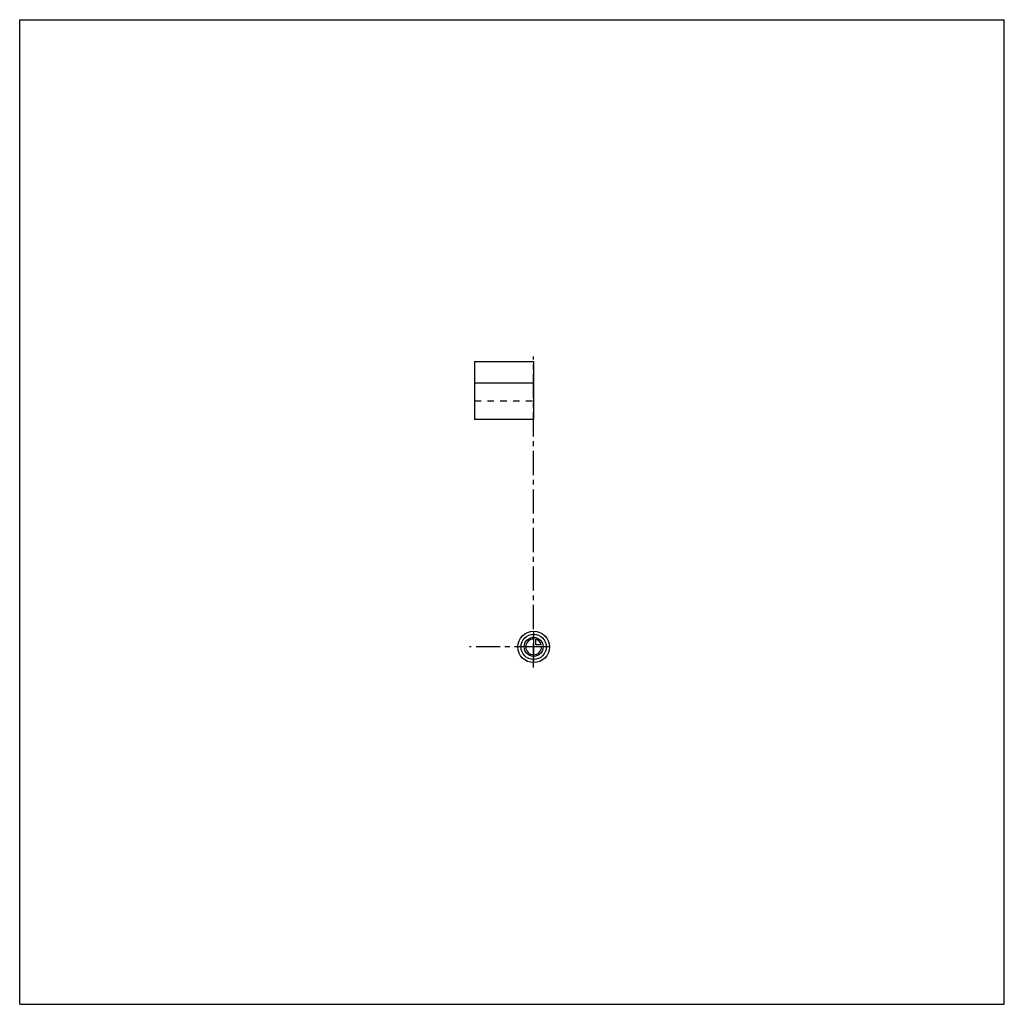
# Model space of a CAD drawing. Header units: millimetres. Extents: x 0 to 1000, y 0 to 1000.
import ezdxf

# ---------------------------------------------------------------- set-up
doc = ezdxf.new("R2010")
doc.units = ezdxf.units.MM
doc.header["$LTSCALE"] = 65.185185
doc.linetypes.add('CENTER', pattern=[0.6, 0.375, -0.075, 0.075, -0.075])
doc.linetypes.add('HIDDEN', pattern=[0.2, 0.1, -0.1])
doc.layers.get('0').update_dxf_attribs({"linetype": 'CONTINUOUS'})
for name, color, linetype in [('ACHSEN_S', 7, 'CONTINUOUS'), ('KOERPER', 7, 'CONTINUOUS'), ('KURVEN', 7, 'CONTINUOUS')]:
    doc.layers.add(name, color=color, linetype=linetype)

msp = doc.modelspace()

# ---------------------------------------------------------------- linework, layer by layer
at = {"color": 7, "linetype": 'Continuous'}
for p, q in [((0, 0), (0, 1000)), ((0, 1000), (1000, 1000)), ((1000, 0), (1000, 1000)), ((0, 0), (1000, 0))]:
    msp.add_line(p, q, dxfattribs=at)
at = {"layer": 'ACHSEN_S', "color": 40, "linetype": 'CENTER'}
msp.add_line((522, 342), (522, 658), dxfattribs=at)
at = {"layer": 'KOERPER', "color": 7, "linetype": 'Continuous'}
for p, q in [((462, 653), (462, 594)), ((462, 653), (522, 653)), ((522, 653), (522, 594)), ((522, 631), (462, 631)), ((522, 594), (462, 594))]:
    msp.add_line(p, q, dxfattribs=at)
at = {"layer": 'KOERPER', "color": 8, "linetype": 'HIDDEN'}
msp.add_line((462, 613), (522, 613), dxfattribs=at)
at = {"layer": 'KOERPER', "color": 40, "linetype": 'CENTER'}
msp.add_line((527, 363), (457, 363), dxfattribs=at)
at = {"layer": 'KURVEN', "color": 40, "linetype": 'Continuous'}
for p, q in [((522, 379), (522, 347)), ((524.2, 365.2), (524.2, 370.7)), ((538, 363), (506, 363)), ((529.7, 365.2), (524.2, 365.2))]:
    msp.add_line(p, q, dxfattribs=at)
for radius in [16, 12.8, 9.6]:
    msp.add_circle((522, 363), radius, dxfattribs=at)
for start, end in [(90, 360), (15.962, 74.038)]:
    msp.add_arc((522, 363), 8, start, end, dxfattribs=at)

doc.saveas('drawing.dxf')
